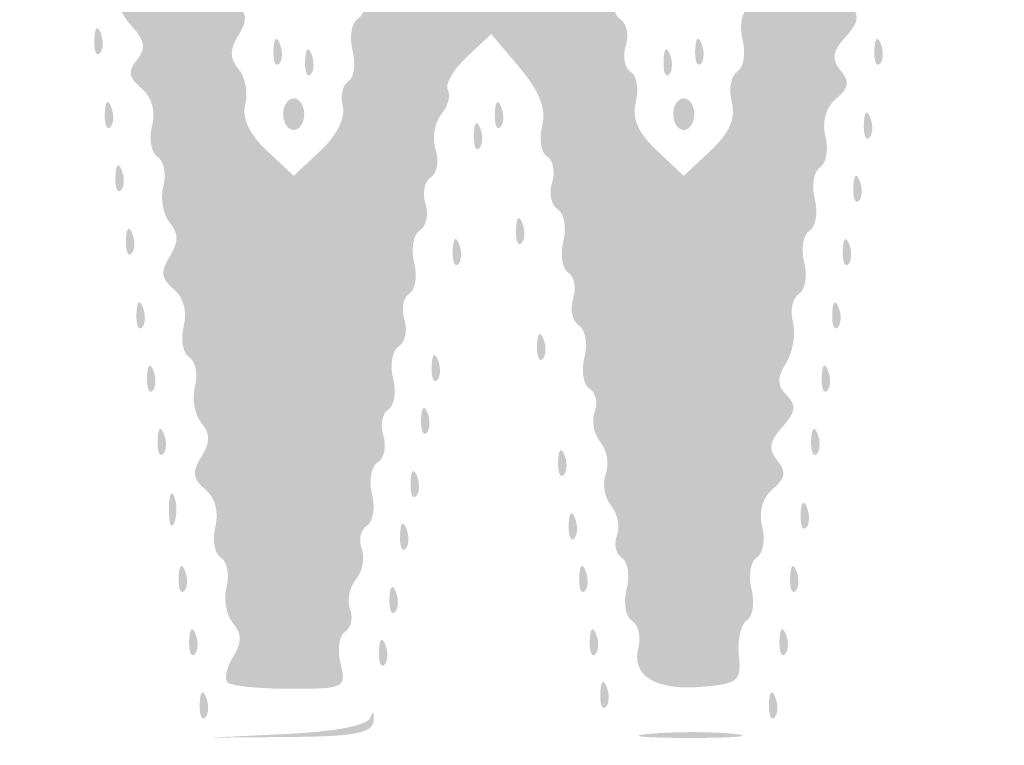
# Model space of a CAD drawing. Header units: inches. Extents: x -18 to 18.1, y -9 to 9.
# Tile 8 of 12: x 0.9 to 4, y -5.3 to -3. Entities that reach past the tile are written whole.
import ezdxf

# ---------------------------------------------------------------- set-up
doc = ezdxf.new("R2010")
doc.units = ezdxf.units.IN
doc.header["$MEASUREMENT"] = 0

msp = doc.modelspace()

# ---------------------------------------------------------------- hatches: boundary and pattern name
h = msp.add_hatch(color=7)
edge = h.paths.add_edge_path()
edge.add_spline(control_points=[(-16.7173, -8.9505), (-16.9847, -8.8972), (-17.3552, -8.7137), (-17.4932, -8.5662), (-17.6282, -8.4219), (-17.8121, -8.1519), (-17.8601, -8.0275), (-17.9632, -7.7602), (-17.967, -7.4706), (-17.967, 0.0337), (-17.967, 7.4455), (-17.9657, 7.6102), (-17.9024, 7.8575), (-17.8208, 8.1766), (-17.719, 8.3501), (-17.4794, 8.5787), (-17.25, 8.7974), (-17.149, 8.8524), (-16.8225, 8.9359), (-16.5759, 8.999), (-16.3051, 9), (0.0264, 9)], knot_values=[0, 0, 0, 0, 1, 1, 1, 2, 2, 2, 3, 3, 3, 4, 4, 4, 5, 5, 5, 6, 6, 6, 7, 7, 7, 7], degree=3, periodic=0)
edge.add_line((0.0264, 9), (16.6248, 9))
edge.add_line((16.6248, 9), (16.8591, 8.9309))
edge.add_spline(control_points=[(16.8591, 8.9309), (17.1515, 8.8446), (17.2777, 8.7711), (17.4987, 8.5582), (17.7236, 8.3416), (17.8225, 8.1701), (17.9024, 7.8575), (17.9657, 7.6102), (17.967, 7.4455), (17.967, 0.0386), (17.967, -5.3342), (17.9565, -7.5905), (17.9306, -7.7446), (17.8592, -8.1694), (17.5538, -8.5805), (17.1494, -8.796), (16.7359, -9.0164), (18.115, -9.0003), (-0.0276, -8.9969), (-13.49, -8.9944), (-16.5397, -8.9859), (-16.7173, -8.9505)], knot_values=[0, 0, 0, 0, 1, 1, 1, 2, 2, 2, 3, 3, 3, 4, 4, 4, 5, 5, 5, 6, 6, 6, 7, 7, 7, 7], degree=3, periodic=0)
edge = h.paths.add_edge_path(flags=0)
edge.add_spline(control_points=[(16.6959, -8.886), (16.9847, -8.8308), (17.2875, -8.6813), (17.4706, -8.5035), (17.6526, -8.3269), (17.8215, -8.0017), (17.8647, -7.7446), (17.8905, -7.5905), (17.9011, -5.3342), (17.9011, 0.0386), (17.9011, 7.4455), (17.8997, 7.6102), (17.8365, 7.8575), (17.7594, 8.1588), (17.6574, 8.3427), (17.4659, 8.5251), (17.2769, 8.7053), (17.1396, 8.7821), (16.8591, 8.8649)], knot_values=[0, 0, 0, 0, 1, 1, 1, 2, 2, 2, 3, 3, 3, 4, 4, 4, 5, 5, 5, 6, 6, 6, 6], degree=3, periodic=0)
edge.add_line((16.8591, 8.8649), (16.6248, 8.9341))
edge.add_line((16.6248, 8.9341), (0.0264, 8.9341))
edge.add_spline(control_points=[(0.0264, 8.9341), (-16.3051, 8.9341), (-16.5759, 8.933), (-16.8225, 8.87), (-17.1375, 8.7894), (-17.2452, 8.7336), (-17.4437, 8.5479), (-17.651, 8.354), (-17.7573, 8.1672), (-17.8365, 7.8575), (-17.8997, 7.6102), (-17.9011, 7.4455), (-17.9011, 0.0337), (-17.9011, -7.4706), (-17.8973, -7.7602), (-17.7942, -8.0275), (-17.7525, -8.1356), (-17.5708, -8.4108), (-17.46, -8.5336), (-17.3547, -8.6503), (-16.9624, -8.8357), (-16.7173, -8.8846), (-16.5397, -8.92), (-13.49, -8.9284), (-0.0276, -8.931), (14.274, -8.9337), (16.4778, -8.9277), (16.6959, -8.886)], knot_values=[0, 0, 0, 0, 1, 1, 1, 2, 2, 2, 3, 3, 3, 4, 4, 4, 5, 5, 5, 6, 6, 6, 7, 7, 7, 8, 8, 8, 9, 9, 9, 9], degree=3, periodic=0)
h = msp.add_hatch(color=7)
edge = h.paths.add_edge_path()
edge.add_spline(control_points=[(1.5404, -5.0569), (1.5294, -5.0459), (1.5371, -5.01), (1.5576, -4.9771), (1.5855, -4.9326), (1.5853, -4.9058), (1.5571, -4.8718), (1.5363, -4.8468), (1.5273, -4.7953), (1.5372, -4.7575), (1.5471, -4.7197), (1.539, -4.6788), (1.5192, -4.6665), (1.4995, -4.6543), (1.4917, -4.6107), (1.502, -4.5697), (1.5135, -4.5238), (1.5014, -4.4791), (1.4706, -4.4535), (1.4312, -4.4208), (1.4286, -4.3991), (1.4583, -4.3515), (1.4867, -4.3061), (1.4866, -4.2797), (1.4582, -4.2455), (1.4374, -4.2204), (1.4284, -4.1689), (1.4383, -4.1311), (1.4482, -4.0933), (1.4401, -4.0524), (1.4203, -4.0402), (1.4006, -4.0279), (1.3928, -3.9844), (1.4031, -3.9433), (1.4146, -3.8974), (1.4025, -3.8527), (1.3717, -3.8272), (1.3323, -3.7945), (1.3297, -3.7727), (1.3594, -3.7251), (1.3877, -3.6797), (1.3877, -3.6534), (1.3593, -3.6191), (1.3385, -3.594), (1.3295, -3.5426), (1.3394, -3.5048), (1.3493, -3.4669), (1.3412, -3.426), (1.3214, -3.4138), (1.3017, -3.4016), (1.2939, -3.358), (1.3042, -3.317), (1.3159, -3.2703), (1.3034, -3.2262), (1.2709, -3.1992), (1.2309, -3.166), (1.2277, -3.1456), (1.2569, -3.1104), (1.286, -3.0753), (1.2824, -3.051), (1.2413, -3.0055), (1.1993, -2.9592), (1.1964, -2.9377), (1.2276, -2.9064), (1.2582, -2.8759), (1.2586, -2.8521), (1.2293, -2.8052), (1.2082, -2.7715), (1.1988, -2.7142), (1.2083, -2.6778), (1.2178, -2.6415), (1.2093, -2.6018), (1.1896, -2.5896), (1.1698, -2.5774), (1.162, -2.5338), (1.1723, -2.4928), (1.1838, -2.4469), (1.1718, -2.4022), (1.141, -2.3766), (1.1016, -2.3439), (1.0989, -2.3221), (1.1286, -2.2746), (1.157, -2.2292), (1.157, -2.2028), (1.1285, -2.1685), (1.1077, -2.1435), (1.0988, -2.092), (1.1086, -2.0542), (1.1185, -2.0164), (1.1104, -1.9755), (1.0907, -1.9632), (1.0709, -1.951), (1.0631, -1.9074), (1.0734, -1.8664), (1.0849, -1.8205), (1.0729, -1.7758), (1.0421, -1.7502), (1.0027, -1.7175), (1, -1.6958), (1.0297, -1.6482), (1.0583, -1.6024), (1.0578, -1.5761), (1.0277, -1.5398), (0.9608, -1.4592), (1.0166, -1.3846), (1.1438, -1.3846), (1.2865, -1.3846), (1.397, -1.4976), (1.3414, -1.5866), (1.3161, -1.6271), (1.3168, -1.6558), (1.344, -1.6886), (1.3648, -1.7137), (1.3738, -1.7651), (1.3639, -1.8029), (1.354, -1.8407), (1.3621, -1.8817), (1.3819, -1.8939), (1.4016, -1.9061), (1.4094, -1.9497), (1.3991, -1.9907), (1.3874, -2.0374), (1.3999, -2.0815), (1.4324, -2.1085), (1.4724, -2.1417), (1.4756, -2.1621), (1.4464, -2.1973), (1.4173, -2.2324), (1.4209, -2.2567), (1.462, -2.3022), (1.504, -2.3485), (1.5069, -2.37), (1.4757, -2.4013), (1.4451, -2.4318), (1.4447, -2.4556), (1.474, -2.5025), (1.4951, -2.5362), (1.5045, -2.5935), (1.495, -2.6298), (1.4855, -2.6661), (1.494, -2.7059), (1.5137, -2.7181), (1.5335, -2.7303), (1.5413, -2.7739), (1.531, -2.8149), (1.5194, -2.8608), (1.5315, -2.9055), (1.5623, -2.9311), (1.6017, -2.9638), (1.6044, -2.9856), (1.5747, -3.0331), (1.5463, -3.0785), (1.5463, -3.1049), (1.5748, -3.1391), (1.5956, -3.1642), (1.605, -3.214), (1.5956, -3.2497), (1.5846, -3.292), (1.608, -3.3422), (1.663, -3.3938)], knot_values=[0, 0, 0, 0, 1, 1, 1, 2, 2, 2, 3, 3, 3, 4, 4, 4, 5, 5, 5, 6, 6, 6, 7, 7, 7, 8, 8, 8, 9, 9, 9, 10, 10, 10, 11, 11, 11, 12, 12, 12, 13, 13, 13, 14, 14, 14, 15, 15, 15, 16, 16, 16, 17, 17, 17, 18, 18, 18, 19, 19, 19, 20, 20, 20, 21, 21, 21, 22, 22, 22, 23, 23, 23, 24, 24, 24, 25, 25, 25, 26, 26, 26, 27, 27, 27, 28, 28, 28, 29, 29, 29, 30, 30, 30, 31, 31, 31, 32, 32, 32, 33, 33, 33, 34, 34, 34, 35, 35, 35, 36, 36, 36, 37, 37, 37, 38, 38, 38, 39, 39, 39, 40, 40, 40, 41, 41, 41, 42, 42, 42, 43, 43, 43, 44, 44, 44, 45, 45, 45, 46, 46, 46, 47, 47, 47, 48, 48, 48, 49, 49, 49, 50, 50, 50, 51, 51, 51, 52, 52, 52, 53, 53, 53, 53], degree=3, periodic=0)
edge.add_line((1.663, -3.3938), (1.7473, -3.473))
edge.add_line((1.7473, -3.473), (1.8316, -3.3938))
edge.add_spline(control_points=[(1.8316, -3.3938), (1.8815, -3.3469), (1.9096, -3.2909), (1.9006, -3.2563), (1.8922, -3.2241), (1.9, -3.1888), (1.9179, -3.1778), (1.9358, -3.1667), (1.9417, -3.1231), (1.9311, -3.0808), (1.9205, -3.0386), (1.928, -2.994), (1.9478, -2.9818), (1.9676, -2.9696), (1.9764, -2.9316), (1.9675, -2.8974), (1.9586, -2.8632), (1.9659, -2.8262), (1.9838, -2.8151), (2.0017, -2.8041), (2.0077, -2.7604), (1.9971, -2.7182), (1.9865, -2.676), (1.9933, -2.6318), (2.0122, -2.6201), (2.0311, -2.6084), (2.038, -2.5717), (2.0275, -2.5385), (2.0169, -2.5052), (2.0249, -2.4678), (2.0453, -2.4552), (2.0656, -2.4427), (2.0736, -2.3978), (2.063, -2.3556), (2.0524, -2.3133), (2.0592, -2.2692), (2.0781, -2.2575), (2.0971, -2.2458), (2.1039, -2.209), (2.0934, -2.1758), (2.0829, -2.1426), (2.0909, -2.1052), (2.1112, -2.0926), (2.1316, -2.08), (2.1395, -2.0352), (2.1289, -1.9929), (2.1183, -1.9507), (2.1251, -1.9066), (2.1441, -1.8949), (2.163, -1.8831), (2.1699, -1.8464), (2.1593, -1.8132), (2.1488, -1.78), (2.1568, -1.7425), (2.1772, -1.7299), (2.1975, -1.7174), (2.2055, -1.6725), (2.1949, -1.6303), (2.1843, -1.5881), (2.1911, -1.5439), (2.21, -1.5322), (2.2289, -1.5205), (2.2354, -1.4825), (2.2244, -1.4478), (2.207, -1.393), (2.2211, -1.3846), (2.3302, -1.3849), (2.433, -1.3851), (2.4632, -1.4006), (2.4953, -1.4697), (2.5169, -1.5162), (2.527, -1.5739), (2.5178, -1.598), (2.5085, -1.622), (2.5169, -1.6515), (2.5363, -1.6635), (2.5558, -1.6755), (2.563, -1.7199), (2.5524, -1.7622), (2.5418, -1.8044), (2.5492, -1.8489), (2.5689, -1.8611), (2.5885, -1.8732), (2.596, -1.9177), (2.5854, -1.96), (2.5748, -2.0022), (2.5827, -2.047), (2.6031, -2.0596), (2.6234, -2.0722), (2.6314, -2.1096), (2.6209, -2.1429), (2.6103, -2.1761), (2.6172, -2.2128), (2.6361, -2.2245), (2.6551, -2.2362), (2.6619, -2.2804), (2.6513, -2.3226), (2.6407, -2.3648), (2.6481, -2.4093), (2.6678, -2.4215), (2.6874, -2.4337), (2.6949, -2.4782), (2.6843, -2.5204), (2.6737, -2.5626), (2.6816, -2.6075), (2.702, -2.6201), (2.7223, -2.6326), (2.7303, -2.6701), (2.7198, -2.7033), (2.7092, -2.7365), (2.7161, -2.7733), (2.735, -2.785), (2.754, -2.7967), (2.7608, -2.8408), (2.7502, -2.883), (2.7396, -2.9253), (2.7476, -2.9701), (2.7679, -2.9827), (2.7882, -2.9953), (2.7963, -3.0327), (2.7857, -3.0659), (2.7752, -3.0991), (2.782, -3.1359), (2.801, -3.1476), (2.8199, -3.1593), (2.8272, -3.2017), (2.8171, -3.2419), (2.8042, -3.2932), (2.8238, -3.3384), (2.8829, -3.394)], knot_values=[0, 0, 0, 0, 1, 1, 1, 2, 2, 2, 3, 3, 3, 4, 4, 4, 5, 5, 5, 6, 6, 6, 7, 7, 7, 8, 8, 8, 9, 9, 9, 10, 10, 10, 11, 11, 11, 12, 12, 12, 13, 13, 13, 14, 14, 14, 15, 15, 15, 16, 16, 16, 17, 17, 17, 18, 18, 18, 19, 19, 19, 20, 20, 20, 21, 21, 21, 22, 22, 22, 23, 23, 23, 24, 24, 24, 25, 25, 25, 26, 26, 26, 27, 27, 27, 28, 28, 28, 29, 29, 29, 30, 30, 30, 31, 31, 31, 32, 32, 32, 33, 33, 33, 34, 34, 34, 35, 35, 35, 36, 36, 36, 37, 37, 37, 38, 38, 38, 39, 39, 39, 40, 40, 40, 41, 41, 41, 42, 42, 42, 43, 43, 43, 43], degree=3, periodic=0)
edge.add_line((2.8829, -3.394), (2.967, -3.473))
edge.add_line((2.967, -3.473), (3.0512, -3.394))
edge.add_spline(control_points=[(3.0512, -3.394), (3.1103, -3.3384), (3.1299, -3.2932), (3.117, -3.2419), (3.1069, -3.2017), (3.1148, -3.1589), (3.1344, -3.1468), (3.1541, -3.1346), (3.1615, -3.0901), (3.1509, -3.0479), (3.1403, -3.0056), (3.1478, -2.9611), (3.1676, -2.9488), (3.1874, -2.9366), (3.1958, -2.8969), (3.1863, -2.8606), (3.1768, -2.8243), (3.1863, -2.767), (3.2073, -2.7333), (3.2366, -2.6864), (3.2362, -2.6626), (3.2057, -2.632), (3.1744, -2.6008), (3.1776, -2.579), (3.2206, -2.5315), (3.2622, -2.4855), (3.2662, -2.4618), (3.237, -2.4326), (3.2079, -2.4035), (3.2116, -2.3801), (3.2523, -2.3351), (3.2934, -2.2896), (3.297, -2.2654), (3.2679, -2.2303), (3.2387, -2.1951), (3.2419, -2.1746), (3.2819, -2.1414), (3.3144, -2.1145), (3.3269, -2.0703), (3.3152, -2.0237), (3.3049, -1.9827), (3.3126, -1.9392), (3.3322, -1.927), (3.3519, -1.9148), (3.3593, -1.8703), (3.3487, -1.8281), (3.3381, -1.7859), (3.3455, -1.7413), (3.3652, -1.7292), (3.3849, -1.717), (3.3923, -1.6725), (3.3817, -1.6303), (3.3711, -1.5881), (3.3786, -1.5435), (3.3984, -1.5313), (3.4181, -1.519), (3.427, -1.481), (3.418, -1.4468), (3.4038, -1.3924), (3.4211, -1.3846), (3.5553, -1.3846), (3.7015, -1.3846), (3.7087, -1.3889), (3.7059, -1.4753), (3.7044, -1.5251), (3.6913, -1.5929), (3.6768, -1.6258), (3.6613, -1.6612), (3.6657, -1.7009), (3.6875, -1.7226), (3.7147, -1.7499), (3.7103, -1.7751), (3.6708, -1.8187), (3.6297, -1.8642), (3.626, -1.8884), (3.6552, -1.9236), (3.6844, -1.9587), (3.6811, -1.9792), (3.6411, -2.0124), (3.6087, -2.0394), (3.5962, -2.0835), (3.6079, -2.1301), (3.6182, -2.1712), (3.6105, -2.2147), (3.5909, -2.2269), (3.5712, -2.239), (3.5638, -2.2835), (3.5744, -2.3258), (3.585, -2.368), (3.5776, -2.4125), (3.5579, -2.4247), (3.5382, -2.4368), (3.5308, -2.4813), (3.5414, -2.5236), (3.552, -2.5658), (3.5445, -2.6104), (3.5247, -2.6226), (3.5049, -2.6348), (3.4965, -2.6745), (3.506, -2.7108), (3.5155, -2.7471), (3.5061, -2.8044), (3.485, -2.8381), (3.4557, -2.885), (3.4561, -2.9088), (3.4866, -2.9394), (3.5179, -2.9707), (3.5149, -2.9922), (3.473, -3.0385), (3.4319, -3.084), (3.4282, -3.1082), (3.4574, -3.1434), (3.4866, -3.1785), (3.4833, -3.199), (3.4433, -3.2322), (3.4109, -3.2592), (3.3984, -3.3033), (3.4101, -3.3499), (3.4204, -3.391), (3.4127, -3.4345), (3.3931, -3.4466), (3.3734, -3.4588), (3.366, -3.5033), (3.3766, -3.5455), (3.3872, -3.5878), (3.3798, -3.6323), (3.3601, -3.6444), (3.3404, -3.6566), (3.333, -3.7011), (3.3436, -3.7433), (3.3542, -3.7856), (3.3467, -3.8301), (3.3269, -3.8424), (3.3071, -3.8546), (3.2987, -3.8943), (3.3082, -3.9306), (3.3177, -3.9669), (3.3083, -4.0242), (3.2872, -4.0579), (3.2579, -4.1048), (3.2583, -4.1286), (3.2888, -4.1592), (3.3201, -4.1904), (3.3171, -4.2119), (3.2752, -4.2583), (3.2341, -4.3038), (3.2304, -4.328), (3.2596, -4.3631), (3.2888, -4.3983), (3.2855, -4.4188), (3.2455, -4.452), (3.2131, -4.4789), (3.2006, -4.5231), (3.2123, -4.5697), (3.2226, -4.6107), (3.2149, -4.6543), (3.1953, -4.6664), (3.1756, -4.6786), (3.1682, -4.7231), (3.1788, -4.7653), (3.1894, -4.8076), (3.1828, -4.8516), (3.1641, -4.8631), (3.1454, -4.8746), (3.1342, -4.9238), (3.1393, -4.9723), (3.1475, -5.0526), (3.1371, -5.0614), (3.0224, -5.0708), (2.8777, -5.0827), (2.802, -5.0355), (2.825, -4.9476), (2.8337, -4.914), (2.8247, -4.8766), (2.8049, -4.8643), (2.7852, -4.8521), (2.7777, -4.8076), (2.7883, -4.7653), (2.7989, -4.7231), (2.7922, -4.679), (2.7733, -4.6674), (2.7545, -4.6558), (2.7476, -4.6243), (2.7579, -4.5974), (2.7682, -4.5706), (2.7599, -4.5284), (2.7394, -4.5038), (2.7189, -4.4791), (2.7115, -4.4346), (2.7229, -4.4049), (2.7343, -4.3751), (2.7269, -4.3306), (2.7064, -4.306), (2.6859, -4.2813), (2.6779, -4.2385), (2.6885, -4.2108), (2.6991, -4.1831), (2.6919, -4.1507), (2.6725, -4.1387), (2.653, -4.1267), (2.6458, -4.0823), (2.6564, -4.04), (2.667, -3.9978), (2.659, -3.953), (2.6387, -3.9404), (2.6184, -3.9278), (2.6103, -3.8904), (2.6209, -3.8571), (2.6314, -3.8239), (2.6246, -3.7872), (2.6056, -3.7755), (2.5867, -3.7638), (2.5799, -3.7196), (2.5905, -3.6774), (2.6011, -3.6352), (2.5931, -3.5903), (2.5728, -3.5777), (2.5524, -3.5652), (2.5444, -3.5277), (2.5549, -3.4945), (2.5655, -3.4613), (2.5586, -3.4245), (2.5397, -3.4128), (2.5207, -3.4011), (2.5137, -3.3577), (2.5241, -3.3164), (2.5373, -3.2639), (2.5161, -3.2093), (2.454, -3.1354)], knot_values=[0, 0, 0, 0, 1, 1, 1, 2, 2, 2, 3, 3, 3, 4, 4, 4, 5, 5, 5, 6, 6, 6, 7, 7, 7, 8, 8, 8, 9, 9, 9, 10, 10, 10, 11, 11, 11, 12, 12, 12, 13, 13, 13, 14, 14, 14, 15, 15, 15, 16, 16, 16, 17, 17, 17, 18, 18, 18, 19, 19, 19, 20, 20, 20, 21, 21, 21, 22, 22, 22, 23, 23, 23, 24, 24, 24, 25, 25, 25, 26, 26, 26, 27, 27, 27, 28, 28, 28, 29, 29, 29, 30, 30, 30, 31, 31, 31, 32, 32, 32, 33, 33, 33, 34, 34, 34, 35, 35, 35, 36, 36, 36, 37, 37, 37, 38, 38, 38, 39, 39, 39, 40, 40, 40, 41, 41, 41, 42, 42, 42, 43, 43, 43, 44, 44, 44, 45, 45, 45, 46, 46, 46, 47, 47, 47, 48, 48, 48, 49, 49, 49, 50, 50, 50, 51, 51, 51, 52, 52, 52, 53, 53, 53, 54, 54, 54, 55, 55, 55, 56, 56, 56, 57, 57, 57, 58, 58, 58, 59, 59, 59, 60, 60, 60, 61, 61, 61, 62, 62, 62, 63, 63, 63, 64, 64, 64, 65, 65, 65, 66, 66, 66, 67, 67, 67, 68, 68, 68, 69, 69, 69, 70, 70, 70, 71, 71, 71, 72, 72, 72, 73, 73, 73, 74, 74, 74, 75, 75, 75, 76, 76, 76, 76], degree=3, periodic=0)
edge.add_line((2.454, -3.1354), (2.365, -3.0296))
edge.add_line((2.365, -3.0296), (2.2879, -3.102))
edge.add_spline(control_points=[(2.2879, -3.102), (2.2455, -3.1418), (2.2191, -3.1877), (2.2291, -3.204), (2.2392, -3.2203), (2.2301, -3.2545), (2.2089, -3.2801), (2.1877, -3.3056), (2.1796, -3.3556), (2.1909, -3.3912), (2.2022, -3.4269), (2.1954, -3.4659), (2.1758, -3.478), (2.1562, -3.4901), (2.1488, -3.5272), (2.1593, -3.5604), (2.1699, -3.5937), (2.1619, -3.6311), (2.1415, -3.6437), (2.1212, -3.6562), (2.1132, -3.7011), (2.1238, -3.7433), (2.1344, -3.7856), (2.1276, -3.8297), (2.1087, -3.8414), (2.0897, -3.8531), (2.0829, -3.8899), (2.0934, -3.9231), (2.1039, -3.9563), (2.0959, -3.9937), (2.0756, -4.0063), (2.0553, -4.0189), (2.0473, -4.0637), (2.0579, -4.106), (2.0685, -4.1482), (2.0617, -4.1923), (2.0427, -4.2041), (2.0238, -4.2158), (2.0169, -4.2525), (2.0275, -4.2857), (2.038, -4.3189), (2.03, -4.3564), (2.0097, -4.369), (1.9893, -4.3815), (1.9814, -4.4264), (1.992, -4.4686), (2.0026, -4.5108), (1.9953, -4.5552), (1.9759, -4.5672), (1.9565, -4.5793), (1.9492, -4.6117), (1.9599, -4.6394), (1.9705, -4.667), (1.9624, -4.7099), (1.9419, -4.7345), (1.9215, -4.7592), (1.9131, -4.8013), (1.9234, -4.8282), (1.9337, -4.855), (1.9268, -4.8865), (1.908, -4.8981), (1.8892, -4.9098), (1.8827, -4.9548), (1.8936, -4.9981), (1.9126, -5.0739), (1.9065, -5.0769), (1.7369, -5.0769), (1.6398, -5.0769), (1.5514, -5.0679), (1.5404, -5.0569)], knot_values=[0, 0, 0, 0, 1, 1, 1, 2, 2, 2, 3, 3, 3, 4, 4, 4, 5, 5, 5, 6, 6, 6, 7, 7, 7, 8, 8, 8, 9, 9, 9, 10, 10, 10, 11, 11, 11, 12, 12, 12, 13, 13, 13, 14, 14, 14, 15, 15, 15, 16, 16, 16, 17, 17, 17, 18, 18, 18, 19, 19, 19, 20, 20, 20, 21, 21, 21, 22, 22, 22, 23, 23, 23, 23], degree=3, periodic=0)
h = msp.add_hatch(color=7)
edge = h.paths.add_edge_path()
edge.add_spline(control_points=[(1.1235, -3.0467), (1.1251, -3.0083), (1.1329, -3.0005), (1.1434, -3.0268), (1.1529, -3.0506), (1.1518, -3.079), (1.1408, -3.09), (1.1298, -3.1009), (1.1221, -3.0815), (1.1235, -3.0467)], knot_values=[0, 0, 0, 0, 1, 1, 1, 2, 2, 2, 3, 3, 3, 3], degree=3, periodic=0)
h = msp.add_hatch(color=7)
edge = h.paths.add_edge_path()
edge.add_spline(control_points=[(1.6839, -3.0797), (1.6855, -3.0413), (1.6933, -3.0335), (1.7038, -3.0598), (1.7134, -3.0836), (1.7122, -3.112), (1.7012, -3.1229), (1.6903, -3.1339), (1.6825, -3.1144), (1.6839, -3.0797)], knot_values=[0, 0, 0, 0, 1, 1, 1, 2, 2, 2, 3, 3, 3, 3], degree=3, periodic=0)
h = msp.add_hatch(color=7)
edge = h.paths.add_edge_path()
edge.add_spline(control_points=[(3.0026, -3.0797), (3.0042, -3.0413), (3.012, -3.0335), (3.0225, -3.0598), (3.032, -3.0836), (3.0309, -3.112), (3.0199, -3.1229), (3.009, -3.1339), (3.0012, -3.1144), (3.0026, -3.0797)], knot_values=[0, 0, 0, 0, 1, 1, 1, 2, 2, 2, 3, 3, 3, 3], degree=3, periodic=0)
h = msp.add_hatch(color=7)
edge = h.paths.add_edge_path()
edge.add_spline(control_points=[(3.563, -3.0797), (3.5646, -3.0413), (3.5724, -3.0335), (3.583, -3.0598), (3.5925, -3.0836), (3.5913, -3.112), (3.5804, -3.1229), (3.5694, -3.1339), (3.5616, -3.1144), (3.563, -3.0797)], knot_values=[0, 0, 0, 0, 1, 1, 1, 2, 2, 2, 3, 3, 3, 3], degree=3, periodic=0)
h = msp.add_hatch(color=7)
edge = h.paths.add_edge_path()
edge.add_spline(control_points=[(1.7828, -3.1126), (1.7844, -3.0742), (1.7922, -3.0664), (1.8027, -3.0927), (1.8123, -3.1165), (1.8111, -3.145), (1.8001, -3.1559), (1.7892, -3.1669), (1.7814, -3.1474), (1.7828, -3.1126)], knot_values=[0, 0, 0, 0, 1, 1, 1, 2, 2, 2, 3, 3, 3, 3], degree=3, periodic=0)
h = msp.add_hatch(color=7)
edge = h.paths.add_edge_path()
edge.add_spline(control_points=[(2.9037, -3.1126), (2.9053, -3.0742), (2.9131, -3.0664), (2.9236, -3.0927), (2.9331, -3.1165), (2.932, -3.145), (2.921, -3.1559), (2.9101, -3.1669), (2.9023, -3.1474), (2.9037, -3.1126)], knot_values=[0, 0, 0, 0, 1, 1, 1, 2, 2, 2, 3, 3, 3, 3], degree=3, periodic=0)
h = msp.add_hatch(color=7)
edge = h.paths.add_edge_path()
edge.add_spline(control_points=[(1.1564, -3.2775), (1.158, -3.2391), (1.1658, -3.2313), (1.1764, -3.2576), (1.1859, -3.2814), (1.1847, -3.3098), (1.1738, -3.3207), (1.1628, -3.3317), (1.155, -3.3122), (1.1564, -3.2775)], knot_values=[0, 0, 0, 0, 1, 1, 1, 2, 2, 2, 3, 3, 3, 3], degree=3, periodic=0)
h = msp.add_hatch(color=7)
edge = h.paths.add_edge_path()
edge.add_spline(control_points=[(1.7143, -3.2802), (1.7143, -3.253), (1.7291, -3.2308), (1.7473, -3.2308), (1.7654, -3.2308), (1.7802, -3.253), (1.7802, -3.2802), (1.7802, -3.3074), (1.7654, -3.3297), (1.7473, -3.3297), (1.7291, -3.3297), (1.7143, -3.3074), (1.7143, -3.2802)], knot_values=[0, 0, 0, 0, 1, 1, 1, 2, 2, 2, 3, 3, 3, 4, 4, 4, 4], degree=3, periodic=0)
h = msp.add_hatch(color=7)
edge = h.paths.add_edge_path()
edge.add_spline(control_points=[(2.3762, -3.2775), (2.3778, -3.2391), (2.3856, -3.2313), (2.3961, -3.2576), (2.4057, -3.2814), (2.4045, -3.3098), (2.3935, -3.3207), (2.3826, -3.3317), (2.3748, -3.3122), (2.3762, -3.2775)], knot_values=[0, 0, 0, 0, 1, 1, 1, 2, 2, 2, 3, 3, 3, 3], degree=3, periodic=0)
h = msp.add_hatch(color=7)
edge = h.paths.add_edge_path()
edge.add_spline(control_points=[(2.9341, -3.2802), (2.9341, -3.253), (2.9489, -3.2308), (2.967, -3.2308), (2.9852, -3.2308), (3, -3.253), (3, -3.2802), (3, -3.3074), (2.9852, -3.3297), (2.967, -3.3297), (2.9489, -3.3297), (2.9341, -3.3074), (2.9341, -3.2802)], knot_values=[0, 0, 0, 0, 1, 1, 1, 2, 2, 2, 3, 3, 3, 4, 4, 4, 4], degree=3, periodic=0)
h = msp.add_hatch(color=7)
edge = h.paths.add_edge_path()
edge.add_spline(control_points=[(3.5301, -3.3104), (3.5317, -3.272), (3.5395, -3.2642), (3.55, -3.2905), (3.5595, -3.3143), (3.5583, -3.3428), (3.5474, -3.3537), (3.5364, -3.3647), (3.5286, -3.3452), (3.5301, -3.3104)], knot_values=[0, 0, 0, 0, 1, 1, 1, 2, 2, 2, 3, 3, 3, 3], degree=3, periodic=0)
h = msp.add_hatch(color=7)
edge = h.paths.add_edge_path()
edge.add_spline(control_points=[(2.3103, -3.3434), (2.3119, -3.305), (2.3197, -3.2972), (2.3302, -3.3235), (2.3397, -3.3473), (2.3386, -3.3757), (2.3276, -3.3867), (2.3167, -3.3976), (2.3089, -3.3782), (2.3103, -3.3434)], knot_values=[0, 0, 0, 0, 1, 1, 1, 2, 2, 2, 3, 3, 3, 3], degree=3, periodic=0)
h = msp.add_hatch(color=7)
edge = h.paths.add_edge_path()
edge.add_spline(control_points=[(1.1894, -3.4753), (1.191, -3.4369), (1.1988, -3.4291), (1.2093, -3.4554), (1.2189, -3.4792), (1.2177, -3.5076), (1.2067, -3.5185), (1.1958, -3.5295), (1.188, -3.51), (1.1894, -3.4753)], knot_values=[0, 0, 0, 0, 1, 1, 1, 2, 2, 2, 3, 3, 3, 3], degree=3, periodic=0)
h = msp.add_hatch(color=7)
edge = h.paths.add_edge_path()
edge.add_spline(control_points=[(3.4971, -3.5082), (3.4987, -3.4698), (3.5065, -3.462), (3.517, -3.4883), (3.5265, -3.5121), (3.5254, -3.5406), (3.5144, -3.5515), (3.5035, -3.5625), (3.4957, -3.543), (3.4971, -3.5082)], knot_values=[0, 0, 0, 0, 1, 1, 1, 2, 2, 2, 3, 3, 3, 3], degree=3, periodic=0)
h = msp.add_hatch(color=7)
edge = h.paths.add_edge_path()
edge.add_spline(control_points=[(2.4422, -3.6401), (2.4437, -3.6017), (2.4516, -3.5939), (2.4621, -3.6202), (2.4716, -3.644), (2.4704, -3.6724), (2.4595, -3.6834), (2.4485, -3.6943), (2.4407, -3.6749), (2.4422, -3.6401)], knot_values=[0, 0, 0, 0, 1, 1, 1, 2, 2, 2, 3, 3, 3, 3], degree=3, periodic=0)
h = msp.add_hatch(color=7)
edge = h.paths.add_edge_path()
edge.add_spline(control_points=[(1.2224, -3.6731), (1.224, -3.6347), (1.2318, -3.6269), (1.2423, -3.6532), (1.2518, -3.677), (1.2507, -3.7054), (1.2397, -3.7163), (1.2287, -3.7273), (1.221, -3.7078), (1.2224, -3.6731)], knot_values=[0, 0, 0, 0, 1, 1, 1, 2, 2, 2, 3, 3, 3, 3], degree=3, periodic=0)
h = msp.add_hatch(color=7)
edge = h.paths.add_edge_path()
edge.add_spline(control_points=[(2.2444, -3.706), (2.2459, -3.6676), (2.2538, -3.6598), (2.2643, -3.6861), (2.2738, -3.7099), (2.2726, -3.7384), (2.2617, -3.7493), (2.2507, -3.7603), (2.2429, -3.7408), (2.2444, -3.706)], knot_values=[0, 0, 0, 0, 1, 1, 1, 2, 2, 2, 3, 3, 3, 3], degree=3, periodic=0)
h = msp.add_hatch(color=7)
edge = h.paths.add_edge_path()
edge.add_spline(control_points=[(3.4641, -3.706), (3.4657, -3.6676), (3.4735, -3.6598), (3.4841, -3.6861), (3.4936, -3.7099), (3.4924, -3.7384), (3.4815, -3.7493), (3.4705, -3.7603), (3.4627, -3.7408), (3.4641, -3.706)], knot_values=[0, 0, 0, 0, 1, 1, 1, 2, 2, 2, 3, 3, 3, 3], degree=3, periodic=0)
h = msp.add_hatch(color=7)
edge = h.paths.add_edge_path()
edge.add_spline(control_points=[(1.2553, -3.9038), (1.2569, -3.8654), (1.2647, -3.8576), (1.2753, -3.8839), (1.2848, -3.9077), (1.2836, -3.9362), (1.2727, -3.9471), (1.2617, -3.9581), (1.2539, -3.9386), (1.2553, -3.9038)], knot_values=[0, 0, 0, 0, 1, 1, 1, 2, 2, 2, 3, 3, 3, 3], degree=3, periodic=0)
h = msp.add_hatch(color=7)
edge = h.paths.add_edge_path()
edge.add_spline(control_points=[(3.4312, -3.9038), (3.4328, -3.8654), (3.4406, -3.8576), (3.4511, -3.8839), (3.4606, -3.9077), (3.4594, -3.9362), (3.4485, -3.9471), (3.4375, -3.9581), (3.4297, -3.9386), (3.4312, -3.9038)], knot_values=[0, 0, 0, 0, 1, 1, 1, 2, 2, 2, 3, 3, 3, 3], degree=3, periodic=0)
h = msp.add_hatch(color=7)
edge = h.paths.add_edge_path()
edge.add_spline(control_points=[(2.5081, -4.0027), (2.5097, -3.9643), (2.5175, -3.9565), (2.528, -3.9828), (2.5375, -4.0066), (2.5364, -4.0351), (2.5254, -4.046), (2.5145, -4.057), (2.5067, -4.0375), (2.5081, -4.0027)], knot_values=[0, 0, 0, 0, 1, 1, 1, 2, 2, 2, 3, 3, 3, 3], degree=3, periodic=0)
h = msp.add_hatch(color=7)
edge = h.paths.add_edge_path()
edge.add_spline(control_points=[(2.1784, -4.0687), (2.18, -4.0303), (2.1878, -4.0225), (2.1983, -4.0488), (2.2079, -4.0726), (2.2067, -4.101), (2.1957, -4.112), (2.1848, -4.1229), (2.177, -4.1034), (2.1784, -4.0687)], knot_values=[0, 0, 0, 0, 1, 1, 1, 2, 2, 2, 3, 3, 3, 3], degree=3, periodic=0)
h = msp.add_hatch(color=7)
edge = h.paths.add_edge_path()
edge.add_spline(control_points=[(1.2883, -4.1016), (1.2899, -4.0632), (1.2977, -4.0554), (1.3082, -4.0817), (1.3178, -4.1055), (1.3166, -4.134), (1.3056, -4.1449), (1.2947, -4.1559), (1.2869, -4.1364), (1.2883, -4.1016)], knot_values=[0, 0, 0, 0, 1, 1, 1, 2, 2, 2, 3, 3, 3, 3], degree=3, periodic=0)
h = msp.add_hatch(color=7)
edge = h.paths.add_edge_path()
edge.add_spline(control_points=[(3.3982, -4.1016), (3.3998, -4.0632), (3.4076, -4.0554), (3.4181, -4.0817), (3.4276, -4.1055), (3.4265, -4.134), (3.4155, -4.1449), (3.4046, -4.1559), (3.3968, -4.1364), (3.3982, -4.1016)], knot_values=[0, 0, 0, 0, 1, 1, 1, 2, 2, 2, 3, 3, 3, 3], degree=3, periodic=0)
h = msp.add_hatch(color=7)
edge = h.paths.add_edge_path()
edge.add_spline(control_points=[(2.1455, -4.2335), (2.147, -4.1951), (2.1549, -4.1873), (2.1654, -4.2136), (2.1749, -4.2374), (2.1737, -4.2658), (2.1628, -4.2768), (2.1518, -4.2877), (2.144, -4.2683), (2.1455, -4.2335)], knot_values=[0, 0, 0, 0, 1, 1, 1, 2, 2, 2, 3, 3, 3, 3], degree=3, periodic=0)
h = msp.add_hatch(color=7)
edge = h.paths.add_edge_path()
edge.add_spline(control_points=[(1.3213, -4.2995), (1.3229, -4.261), (1.3307, -4.2532), (1.3412, -4.2795), (1.3507, -4.3033), (1.3496, -4.3318), (1.3386, -4.3427), (1.3276, -4.3537), (1.3199, -4.3342), (1.3213, -4.2995)], knot_values=[0, 0, 0, 0, 1, 1, 1, 2, 2, 2, 3, 3, 3, 3], degree=3, periodic=0)
h = msp.add_hatch(color=7)
edge = h.paths.add_edge_path()
edge.add_spline(control_points=[(3.3652, -4.2995), (3.3668, -4.261), (3.3746, -4.2532), (3.3852, -4.2795), (3.3947, -4.3033), (3.3935, -4.3318), (3.3826, -4.3427), (3.3716, -4.3537), (3.3638, -4.3342), (3.3652, -4.2995)], knot_values=[0, 0, 0, 0, 1, 1, 1, 2, 2, 2, 3, 3, 3, 3], degree=3, periodic=0)
h = msp.add_hatch(color=7)
edge = h.paths.add_edge_path()
edge.add_spline(control_points=[(2.574, -4.3654), (2.5756, -4.327), (2.5834, -4.3192), (2.5939, -4.3455), (2.6035, -4.3693), (2.6023, -4.3977), (2.5913, -4.4087), (2.5804, -4.4196), (2.5726, -4.4001), (2.574, -4.3654)], knot_values=[0, 0, 0, 0, 1, 1, 1, 2, 2, 2, 3, 3, 3, 3], degree=3, periodic=0)
h = msp.add_hatch(color=7)
edge = h.paths.add_edge_path()
edge.add_spline(control_points=[(2.1125, -4.4313), (2.1141, -4.3929), (2.1219, -4.3851), (2.1324, -4.4114), (2.1419, -4.4352), (2.1408, -4.4636), (2.1298, -4.4746), (2.1189, -4.4855), (2.1111, -4.4661), (2.1125, -4.4313)], knot_values=[0, 0, 0, 0, 1, 1, 1, 2, 2, 2, 3, 3, 3, 3], degree=3, periodic=0)
h = msp.add_hatch(color=7)
edge = h.paths.add_edge_path()
edge.add_spline(control_points=[(1.3569, -4.5165), (1.3569, -4.4712), (1.3643, -4.4526), (1.3735, -4.4753), (1.3826, -4.4979), (1.3826, -4.535), (1.3735, -4.5577), (1.3643, -4.5804), (1.3569, -4.5618), (1.3569, -4.5165)], knot_values=[0, 0, 0, 0, 1, 1, 1, 2, 2, 2, 3, 3, 3, 3], degree=3, periodic=0)
h = msp.add_hatch(color=7)
edge = h.paths.add_edge_path()
edge.add_spline(control_points=[(3.3323, -4.5302), (3.3339, -4.4918), (3.3417, -4.484), (3.3522, -4.5103), (3.3617, -4.5341), (3.3605, -4.5625), (3.3496, -4.5735), (3.3386, -4.5844), (3.3308, -4.565), (3.3323, -4.5302)], knot_values=[0, 0, 0, 0, 1, 1, 1, 2, 2, 2, 3, 3, 3, 3], degree=3, periodic=0)
h = msp.add_hatch(color=7)
edge = h.paths.add_edge_path()
edge.add_spline(control_points=[(2.607, -4.5632), (2.6086, -4.5248), (2.6164, -4.517), (2.6269, -4.5433), (2.6364, -4.5671), (2.6353, -4.5955), (2.6243, -4.6065), (2.6134, -4.6174), (2.6056, -4.5979), (2.607, -4.5632)], knot_values=[0, 0, 0, 0, 1, 1, 1, 2, 2, 2, 3, 3, 3, 3], degree=3, periodic=0)
h = msp.add_hatch(color=7)
edge = h.paths.add_edge_path()
edge.add_spline(control_points=[(2.0795, -4.5962), (2.0811, -4.5577), (2.0889, -4.5499), (2.0994, -4.5762), (2.109, -4.6), (2.1078, -4.6285), (2.0968, -4.6394), (2.0859, -4.6504), (2.0781, -4.6309), (2.0795, -4.5962)], knot_values=[0, 0, 0, 0, 1, 1, 1, 2, 2, 2, 3, 3, 3, 3], degree=3, periodic=0)
h = msp.add_hatch(color=7)
edge = h.paths.add_edge_path()
edge.add_spline(control_points=[(1.3872, -4.728), (1.3888, -4.6896), (1.3966, -4.6818), (1.4071, -4.7081), (1.4167, -4.7319), (1.4155, -4.7603), (1.4045, -4.7713), (1.3936, -4.7822), (1.3858, -4.7628), (1.3872, -4.728)], knot_values=[0, 0, 0, 0, 1, 1, 1, 2, 2, 2, 3, 3, 3, 3], degree=3, periodic=0)
h = msp.add_hatch(color=7)
edge = h.paths.add_edge_path()
edge.add_spline(control_points=[(2.64, -4.728), (2.6415, -4.6896), (2.6494, -4.6818), (2.6599, -4.7081), (2.6694, -4.7319), (2.6682, -4.7603), (2.6573, -4.7713), (2.6463, -4.7822), (2.6385, -4.7628), (2.64, -4.728)], knot_values=[0, 0, 0, 0, 1, 1, 1, 2, 2, 2, 3, 3, 3, 3], degree=3, periodic=0)
h = msp.add_hatch(color=7)
edge = h.paths.add_edge_path()
edge.add_spline(control_points=[(3.2993, -4.728), (3.3009, -4.6896), (3.3087, -4.6818), (3.3192, -4.7081), (3.3287, -4.7319), (3.3276, -4.7603), (3.3166, -4.7713), (3.3057, -4.7822), (3.2979, -4.7628), (3.2993, -4.728)], knot_values=[0, 0, 0, 0, 1, 1, 1, 2, 2, 2, 3, 3, 3, 3], degree=3, periodic=0)
h = msp.add_hatch(color=7)
edge = h.paths.add_edge_path()
edge.add_spline(control_points=[(2.0466, -4.794), (2.0481, -4.7556), (2.056, -4.7477), (2.0665, -4.774), (2.076, -4.7978), (2.0748, -4.8263), (2.0639, -4.8372), (2.0529, -4.8482), (2.0451, -4.8287), (2.0466, -4.794)], knot_values=[0, 0, 0, 0, 1, 1, 1, 2, 2, 2, 3, 3, 3, 3], degree=3, periodic=0)
h = msp.add_hatch(color=7)
edge = h.paths.add_edge_path()
edge.add_spline(control_points=[(1.4202, -4.9258), (1.4218, -4.8874), (1.4296, -4.8796), (1.4401, -4.9059), (1.4496, -4.9297), (1.4485, -4.9581), (1.4375, -4.9691), (1.4265, -4.98), (1.4188, -4.9606), (1.4202, -4.9258)], knot_values=[0, 0, 0, 0, 1, 1, 1, 2, 2, 2, 3, 3, 3, 3], degree=3, periodic=0)
h = msp.add_hatch(color=7)
edge = h.paths.add_edge_path()
edge.add_spline(control_points=[(2.6729, -4.9258), (2.6745, -4.8874), (2.6823, -4.8796), (2.6928, -4.9059), (2.7024, -4.9297), (2.7012, -4.9581), (2.6902, -4.9691), (2.6793, -4.98), (2.6715, -4.9606), (2.6729, -4.9258)], knot_values=[0, 0, 0, 0, 1, 1, 1, 2, 2, 2, 3, 3, 3, 3], degree=3, periodic=0)
h = msp.add_hatch(color=7)
edge = h.paths.add_edge_path()
edge.add_spline(control_points=[(3.2663, -4.9258), (3.2679, -4.8874), (3.2757, -4.8796), (3.2863, -4.9059), (3.2958, -4.9297), (3.2946, -4.9581), (3.2837, -4.9691), (3.2727, -4.98), (3.2649, -4.9606), (3.2663, -4.9258)], knot_values=[0, 0, 0, 0, 1, 1, 1, 2, 2, 2, 3, 3, 3, 3], degree=3, periodic=0)
h = msp.add_hatch(color=7)
edge = h.paths.add_edge_path()
edge.add_spline(control_points=[(2.0136, -4.9588), (2.0152, -4.9204), (2.023, -4.9126), (2.0335, -4.9389), (2.043, -4.9627), (2.0419, -4.9911), (2.0309, -5.0021), (2.02, -5.013), (2.0122, -4.9935), (2.0136, -4.9588)], knot_values=[0, 0, 0, 0, 1, 1, 1, 2, 2, 2, 3, 3, 3, 3], degree=3, periodic=0)
h = msp.add_hatch(color=7)
edge = h.paths.add_edge_path()
edge.add_spline(control_points=[(2.7059, -5.0907), (2.7075, -5.0523), (2.7153, -5.0444), (2.7258, -5.0707), (2.7353, -5.0945), (2.7342, -5.123), (2.7232, -5.1339), (2.7123, -5.1449), (2.7045, -5.1254), (2.7059, -5.0907)], knot_values=[0, 0, 0, 0, 1, 1, 1, 2, 2, 2, 3, 3, 3, 3], degree=3, periodic=0)
h = msp.add_hatch(color=7)
edge = h.paths.add_edge_path()
edge.add_spline(control_points=[(1.4532, -5.1236), (1.4547, -5.0852), (1.4625, -5.0774), (1.4731, -5.1037), (1.4826, -5.1275), (1.4814, -5.1559), (1.4705, -5.1669), (1.4595, -5.1779), (1.4517, -5.1584), (1.4532, -5.1236)], knot_values=[0, 0, 0, 0, 1, 1, 1, 2, 2, 2, 3, 3, 3, 3], degree=3, periodic=0)
h = msp.add_hatch(color=7)
edge = h.paths.add_edge_path()
edge.add_spline(control_points=[(3.2334, -5.1236), (3.235, -5.0852), (3.2428, -5.0774), (3.2533, -5.1037), (3.2628, -5.1275), (3.2616, -5.1559), (3.2507, -5.1669), (3.2397, -5.1779), (3.2319, -5.1584), (3.2334, -5.1236)], knot_values=[0, 0, 0, 0, 1, 1, 1, 2, 2, 2, 3, 3, 3, 3], degree=3, periodic=0)
h = msp.add_hatch(color=7)
edge = h.paths.add_edge_path()
edge.add_spline(control_points=[(1.7285, -5.2179), (1.8814, -5.2105), (1.9788, -5.1911), (1.9873, -5.1662), (1.9947, -5.1443), (1.9993, -5.1486), (1.9973, -5.1758), (1.9945, -5.215), (1.9408, -5.2257), (1.7385, -5.2275)], knot_values=[0, 0, 0, 0, 1, 1, 1, 2, 2, 2, 3, 3, 3, 3], degree=3, periodic=0)
edge.add_line((1.7385, -5.2275), (1.4833, -5.2297))
edge.add_line((1.4833, -5.2297), (1.7285, -5.2179))
h = msp.add_hatch(color=7)
edge = h.paths.add_edge_path()
edge.add_spline(control_points=[(2.8608, -5.2176), (2.9383, -5.2106), (3.057, -5.2107), (3.1245, -5.2178), (3.192, -5.2249), (3.1286, -5.2306), (2.9835, -5.2305), (2.8385, -5.2303), (2.7832, -5.2245), (2.8608, -5.2176)], knot_values=[0, 0, 0, 0, 1, 1, 1, 2, 2, 2, 3, 3, 3, 3], degree=3, periodic=0)

doc.saveas('drawing.dxf')
